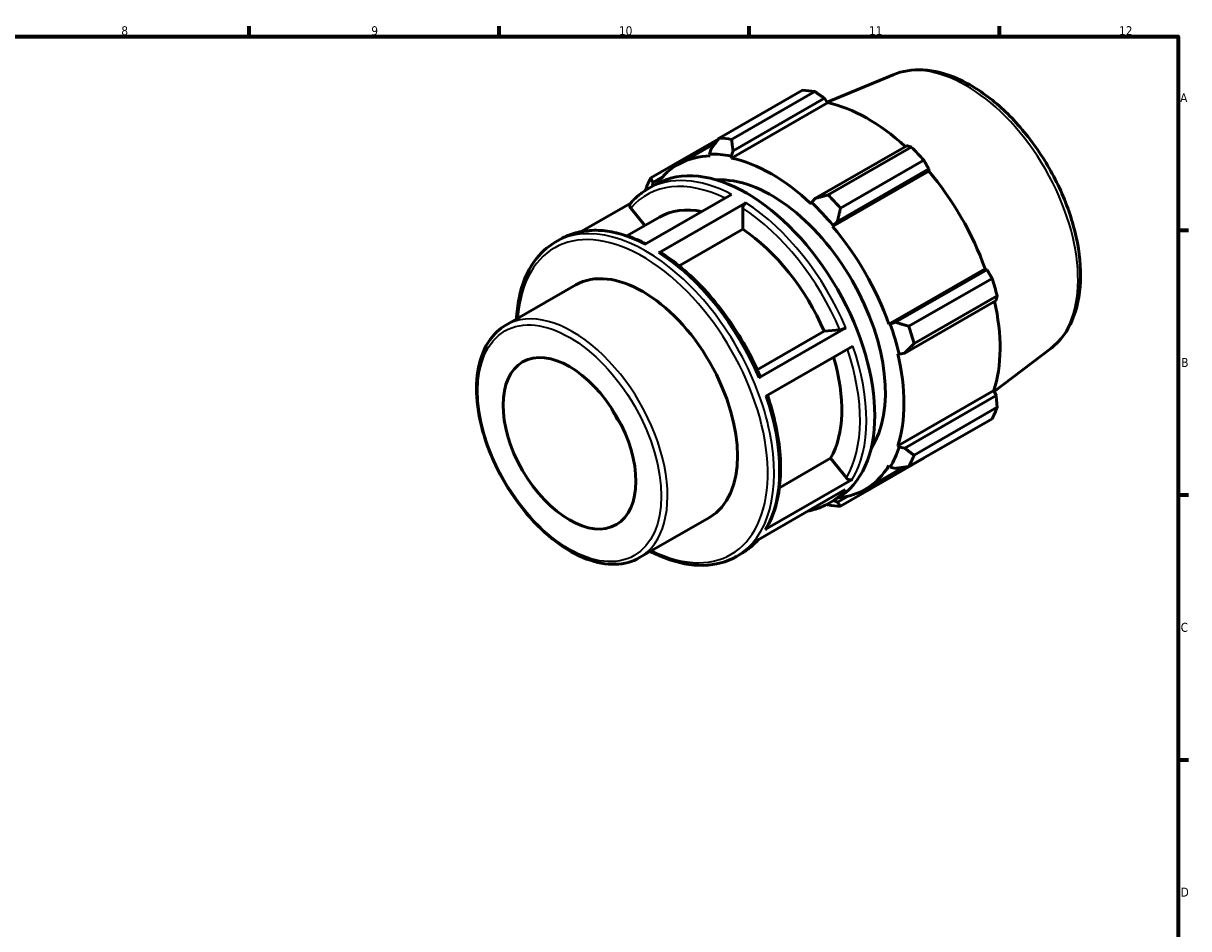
# Model space of a CAD drawing. Header units: millimetres. Extents: x 0 to 931, y 0 to 594.
# Tile 4 of 4: x 497 to 824, y 324 to 578. Entities that reach past the tile are written whole.
import ezdxf

# ---------------------------------------------------------------- set-up
doc = ezdxf.new("R2010")
doc.units = ezdxf.units.MM
for name, color, linetype, lineweight in [('Border (ISO)', 7, 'Continuous', 70), ('Visible (ISO)', 7, 'Continuous', 50), ('Visible Narrow (ISO)', 7, 'Continuous', 35)]:
    doc.layers.add(name, color=color, linetype=linetype, lineweight=lineweight)
doc.styles.add('Note Text (ISO)', font='tahoma.ttf')

# ---------------------------------------------------------------- blocks, each defined once
blk = doc.blocks.new('Borders Default Border')
at = {"layer": 'Border (ISO)'}
for p, q in [((560.67, 574), (560.67, 576.9)), ((630.75, 574), (630.75, 576.9)), ((700.83, 574), (700.83, 576.9)), ((770.92, 574), (770.92, 576.9)), ((821, 519.75), (823.9, 519.75)), ((821, 445.5), (823.9, 445.5)), ((821, 371.25), (823.9, 371.25))]:
    blk.add_line(p, q, dxfattribs=at)
at = {"layer": 'Border (ISO)', "flags": 128}
blk.add_lwpolyline([(20, 20), (20, 574), (821, 574), (821, 20), (20, 20)], dxfattribs=at)
at = {"layer": 'Border (ISO)', "color": 232, "true_color": 0xca0064, "char_height": 2.5, "attachment_point": 7, "style": 'Note Text (ISO)'}
for s, insert in [('8', (524.81, 574.34)), ('9', (594.88, 574.35)), ('10', (664.29, 574.35)), ('11', (734.37, 574.4)), ('12', (804.46, 574.4)), ('A', (821.59, 555.62)), ('B', (821.89, 481.37)), ('C', (821.73, 407.08)), ('D', (821.73, 332.88))]:
    blk.add_mtext(s, dxfattribs=dict(at, insert=insert))

msp = doc.modelspace()

# ---------------------------------------------------------------- linework, layer by layer
at = {"layer": 'Visible (ISO)'}
for p, q in [((741.135, 563.298), (722.668, 555.62)), ((692.38, 545.522), (715.687, 558.943)), ((719.175, 558.605), (695.868, 545.184)), ((695.826, 539.954), (722.775, 555.473)), ((696.264, 541.943), (721.881, 556.695)), ((721.881, 556.695), (722.775, 555.473)), ((692.261, 545.368), (673.249, 534.42)), ((680.777, 538.085), (691.33, 544.162)), ((690.088, 542.542), (689.658, 541.05)), ((744.947, 543.412), (719.331, 528.66)), ((722.923, 529.603), (746.23, 543.025)), ((689.658, 541.05), (689.842, 540.534)), ((695.706, 540.464), (696.264, 541.943)), ((695.826, 539.954), (695.706, 540.464)), ((749.718, 539.346), (726.411, 525.925)), ((724.155, 520.775), (751.104, 536.294)), ((725.507, 522.146), (751.124, 536.897)), ((751.124, 536.897), (751.104, 536.294)), ((672.311, 531.254), (674.653, 532.602)), ((673.707, 532.058), (673.778, 533.077)), ((673.778, 533.077), (676.492, 534.64)), ((671.468, 515.693), (695.878, 529.75)), ((667.575, 527.323), (653.679, 519.321)), ((667.58, 525.92), (671.521, 521.019)), ((699.873, 527.425), (675.463, 513.369)), ((698.982, 525.88), (698.982, 519.968)), ((718.291, 527.458), (718.171, 527.086)), ((719.331, 528.66), (718.291, 527.458)), ((666.518, 518.138), (675.65, 523.397)), ((698.982, 519.968), (681.181, 509.717)), ((724.155, 520.775), (724.339, 521.079)), ((724.339, 521.079), (725.507, 522.146)), ((646.451, 516.362), (647.902, 517.198)), ((739.955, 493.408), (766.905, 508.927)), ((767.434, 508.647), (741.818, 493.895)), ((766.905, 508.927), (767.434, 508.647)), ((632.561, 493.064), (652.177, 504.36)), ((745.543, 492.788), (768.849, 506.21)), ((744.376, 485.281), (769.992, 500.032)), ((770.294, 501.346), (746.987, 487.924)), ((740.31, 493.417), (739.955, 493.408)), ((741.818, 493.895), (740.31, 493.417)), ((703.049, 480.588), (721.793, 491.382)), ((703.473, 478.315), (727.882, 492.372)), ((721.793, 491.382), (726.218, 491.788)), ((729.861, 487.219), (705.452, 473.163)), ((742.434, 485.062), (742.815, 484.982)), ((742.815, 484.982), (744.376, 485.281)), ((785.322, 486.565), (769.489, 474.505)), ((742.434, 459.227), (769.383, 474.746)), ((769.383, 474.746), (769.992, 473.364)), ((769.992, 473.364), (744.376, 458.612)), ((746.987, 456.643), (770.294, 470.064)), ((768.849, 466.864), (745.543, 453.442)), ((742.815, 458.869), (742.434, 459.227)), ((744.376, 458.612), (742.815, 458.869)), ((709.274, 447.509), (723.603, 455.76)), ((723.603, 455.76), (728.028, 450.258)), ((726.411, 442.34), (749.718, 455.761)), ((733.22, 447.016), (744.02, 453.235)), ((739.955, 453.736), (740.31, 453.319)), ((740.31, 453.319), (741.818, 452.944)), ((705.282, 435.754), (729.691, 449.81)), ((727.676, 446.983), (703.266, 432.926)), ((723.063, 443.122), (725.404, 444.471)), ((728.299, 445.086), (725.507, 443.479)), ((725.507, 443.479), (724.52, 443.962)), ((670.081, 427.911), (689.696, 439.207)), ((697.203, 428.231), (698.653, 429.066))]:
    msp.add_line(p, q, dxfattribs=at)
for centre, major_axis, start_param, end_param in [((732.703, 507.352), (-28.195, 48.962), 5.8451561, 5.9396837), ((733.948, 508.069), (26.222, -45.535), 2.0696433, 2.6635608), ((709.396, 493.931), (-28.195, 48.962), 5.8451561, 5.9396837), ((732.703, 507.352), (28.195, -48.962), 1.9181653, 2.0126929), ((700.029, 488.537), (-25.376, 44.066), 3.1415927, 6.2831853), ((706.999, 492.55), (-26.222, 45.535), 5.9796864, 6.5381952), ((706.999, 492.55), (-26.504, 46.024), 5.8051535, 5.9796864), ((706.999, 492.55), (-26.222, 45.535), 5.1942882, 5.8051535), ((733.948, 508.069), (26.222, -45.535), 1.2672974, 1.8781627), ((709.396, 493.931), (-28.195, 48.962), 0.347369, 0.4418966), ((706.999, 492.55), (-22.556, 39.17), 3.4228476, 6.0019303), ((709.396, 493.931), (-28.195, 48.962), 5.059758, 5.1542856), ((706.999, 492.55), (26.504, -46.024), 1.8781627, 2.0526956), ((696.796, 486.675), (-21.146, 36.721), 5.8134941, 6.2831853), ((696.796, 486.675), (21.146, -36.721), 1.3713551, 2.2851177), ((706.999, 492.55), (-26.222, 45.535), 4.4088901, 5.0197553), ((670.936, 471.783), (-18.76, 32.577), 3.1415927, 6.2831853), ((732.703, 507.352), (28.195, -48.962), 1.1327672, 1.2272947), ((733.948, 508.069), (26.222, -45.535), 0.4818993, 1.0759774), ((706.999, 492.55), (26.504, -46.024), 1.0927645, 1.2672974), ((709.396, 493.931), (-28.195, 48.962), 4.2743598, 4.3688874), ((696.796, 486.675), (21.146, -36.721), 0.3241575, 1.1828727), ((706.999, 492.55), (-26.222, 45.535), 3.6234919, 4.2343571), ((676.593, 475.041), (-13.132, 22.804), 1.446843, 1.6947497), ((732.703, 507.352), (28.195, -48.962), 0.347369, 0.4418966), ((706.999, 492.55), (26.504, -46.024), 0.3073663, 0.4818993), ((709.396, 493.931), (28.195, -48.962), 0.347369, 0.4418966), ((706.999, 492.55), (26.222, -45.535), 6.0281754, 6.5905516), ((709.396, 493.931), (28.195, -48.962), 5.8451561, 5.9396837)]:
    msp.add_ellipse(centre, major_axis=major_axis, ratio=0.5780931, start_param=start_param, end_param=end_param, dxfattribs=at)
msp.add_ellipse((650.43, 459.975), major_axis=(13.132, -22.804), ratio=0.5780931, dxfattribs=at)
for points, knots in [([(741.135, 563.298), (743.698, 564.363), (746.537, 564.804), (752.663, 564.485), (755.972, 563.621), (762.764, 560.618), (766.249, 558.398), (772.922, 552.869), (776.108, 549.555), (781.859, 542.196), (784.426, 538.157), (788.709, 529.743), (790.426, 525.369), (792.838, 516.685), (793.53, 512.375), (793.769, 504.218), (793.313, 500.37), (791.201, 493.625), (789.57, 490.695), (786.731, 487.729), (786.048, 487.117), (785.322, 486.565)], [5.5742533, 5.5742533, 5.5742533, 5.5742533, 5.857764, 5.857764, 6.1680699, 6.1680699, 6.4983319, 6.4983319, 6.8299258, 6.8299258, 7.1596233, 7.1596233, 7.4888896, 7.4888896, 7.8195239, 7.8195239, 8.1515774, 8.1515774, 8.4736785, 8.4736785, 8.566781, 8.566781, 8.566781, 8.566781]), ([(667.484, 527.217), (667.763, 527.544), (668.052, 527.86), (668.646, 528.47), (668.952, 528.764), (669.58, 529.327), (669.902, 529.597), (670.564, 530.113), (670.903, 530.358), (671.595, 530.825), (671.95, 531.046), (672.311, 531.254)], [5.2968709, 5.2968709, 5.2968709, 5.2968709, 5.33744089, 5.33744089, 5.37801088, 5.37801088, 5.41858087, 5.41858087, 5.45915086, 5.45915086, 5.49972085, 5.49972085, 5.49972085, 5.49972085]), ([(667.58, 525.92), (667.485, 526.038), (667.398, 526.193), (667.306, 526.461), (667.284, 526.621), (667.305, 526.878), (667.351, 527.021), (667.436, 527.156), (667.459, 527.186), (667.485, 527.216)], [0.56035354, 0.56035354, 0.56035354, 0.56035354, 0.60712271, 0.60712271, 0.65384404, 0.65384404, 0.70051049, 0.70051049, 0.7144473, 0.7144473, 0.7144473, 0.7144473]), ([(698.982, 525.88), (698.982, 526.007), (699.008, 526.172), (699.092, 526.456), (699.165, 526.625), (699.321, 526.895), (699.43, 527.043), (699.633, 527.257), (699.763, 527.362), (699.873, 527.425)], [0.56035354, 0.56035354, 0.56035354, 0.56035354, 0.60712271, 0.60712271, 0.65384404, 0.65384404, 0.70051049, 0.70051049, 0.74713281, 0.74713281, 0.74713281, 0.74713281]), ([(647.902, 517.198), (649.208, 517.95), (650.609, 518.535), (653.56, 519.36), (655.11, 519.599), (658.314, 519.732), (659.97, 519.625), (663.35, 519.078), (665.074, 518.637), (668.474, 517.465), (670.147, 516.749), (671.821, 515.897)], [5.49972085, 5.49972085, 5.49972085, 5.49972085, 5.64627627, 5.64627627, 5.79283168, 5.79283168, 5.9393871, 5.9393871, 6.08594252, 6.08594252, 6.2253262, 6.2253262, 6.2253262, 6.2253262]), ([(635.558, 494.79), (635.66, 496.832), (635.9, 498.792), (637.083, 504.616), (638.521, 508.116), (642.166, 513.209), (644.159, 515.042), (646.451, 516.362)], [4.76840321, 4.76840321, 4.76840321, 4.76840321, 4.9196215, 4.9196215, 5.2424876, 5.2424876, 5.49972085, 5.49972085, 5.49972085, 5.49972085]), ([(675.463, 513.369), (675.573, 513.432), (675.703, 513.477), (675.906, 513.496), (676.015, 513.474), (676.099, 513.426), (676.104, 513.422), (676.11, 513.419)], [0, 0, 0, 0, 0.046622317, 0.046622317, 0.09328877, 0.09328877, 0.096699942, 0.096699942, 0.096699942, 0.096699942]), ([(676.11, 513.419), (678.346, 511.973), (680.562, 510.296), (684.882, 506.542), (686.987, 504.463), (691.017, 499.976), (692.942, 497.567), (696.547, 492.5), (698.228, 489.842), (701.289, 484.367), (702.669, 481.55), (703.875, 478.702)], [0.06130042, 0.06130042, 0.06130042, 0.06130042, 0.24830667, 0.24830667, 0.43531292, 0.43531292, 0.62231917, 0.62231917, 0.80932543, 0.80932543, 0.99633168, 0.99633168, 0.99633168, 0.99633168]), ([(670.081, 427.911), (668.07, 426.753), (665.758, 426.128), (660.731, 425.974), (658.002, 426.484), (652.365, 428.608), (649.451, 430.263), (643.787, 434.54), (641.039, 437.166), (635.99, 443.108), (633.689, 446.422), (629.757, 453.405), (628.125, 457.074), (625.692, 464.412), (624.891, 468.08), (624.216, 475.062), (624.344, 478.374), (625.55, 484.295), (626.625, 486.909), (629.359, 490.71), (630.849, 492.078), (632.561, 493.064)], [2.3581282, 2.3581282, 2.3581282, 2.3581282, 2.6584326, 2.6584326, 2.9711009, 2.9711009, 3.2954627, 3.2954627, 3.6210167, 3.6210167, 3.945628, 3.945628, 4.2698579, 4.2698579, 4.5945521, 4.5945521, 4.9201747, 4.9201747, 5.243963, 5.243963, 5.4997209, 5.4997209, 5.4997209, 5.4997209]), ([(727.882, 492.372), (727.772, 492.308), (727.62, 492.232), (727.344, 492.108), (727.171, 492.039), (726.881, 491.937), (726.712, 491.886), (726.452, 491.822), (726.314, 491.797), (726.218, 491.788)], [0, 0, 0, 0, 0.04663114, 0.04663114, 0.09329251, 0.09329251, 0.13999145, 0.13999145, 0.18672314, 0.18672314, 0.18672314, 0.18672314]), ([(703.874, 478.701), (703.879, 478.688), (703.881, 478.673), (703.866, 478.619), (703.82, 478.561), (703.69, 478.451), (703.583, 478.379), (703.473, 478.315)], [0.63460458, 0.63460458, 0.63460458, 0.63460458, 0.65361082, 0.65361082, 0.70027219, 0.70027219, 0.74690333, 0.74690333, 0.74690333, 0.74690333]), ([(705.899, 473.42), (706.87, 470.592), (707.66, 467.761), (708.862, 462.147), (709.267, 459.365), (709.661, 453.982), (709.649, 451.382), (709.203, 446.45), (708.769, 444.118), (707.482, 439.8), (706.629, 437.814), (705.574, 436.039)], [1.11136143, 1.11136143, 1.11136143, 1.11136143, 1.29569759, 1.29569759, 1.4827598, 1.4827598, 1.669822, 1.669822, 1.85688421, 1.85688421, 2.04394642, 2.04394642, 2.04394642, 2.04394642]), ([(729.691, 449.81), (729.581, 449.747), (729.43, 449.7), (729.154, 449.674), (728.981, 449.69), (728.69, 449.768), (728.522, 449.844), (728.261, 450.014), (728.123, 450.139), (728.028, 450.258)], [0, 0, 0, 0, 0.04663114, 0.04663114, 0.09329251, 0.09329251, 0.13999145, 0.13999145, 0.18672314, 0.18672314, 0.18672314, 0.18672314]), ([(723.063, 443.122), (721.757, 442.37), (720.355, 441.785), (718.358, 441.226), (717.826, 441.102), (717.286, 441)], [2.3581282, 2.3581282, 2.3581282, 2.3581282, 2.50468361, 2.50468361, 2.55657481, 2.55657481, 2.55657481, 2.55657481]), ([(705.574, 436.039), (705.571, 436.034), (705.567, 436.028), (705.499, 435.919), (705.392, 435.817), (705.282, 435.754)], [0.697921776, 0.697921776, 0.697921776, 0.697921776, 0.700272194, 0.700272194, 0.746903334, 0.746903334, 0.746903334, 0.746903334]), ([(703.389, 432.997), (703.139, 432.707), (702.881, 432.427), (702.319, 431.85), (702.013, 431.556), (701.385, 430.993), (701.062, 430.723), (700.401, 430.207), (700.062, 429.962), (699.369, 429.495), (699.015, 429.274), (698.653, 429.066)], [2.15968159, 2.15968159, 2.15968159, 2.15968159, 2.19584823, 2.19584823, 2.23641823, 2.23641823, 2.27698822, 2.27698822, 2.31755821, 2.31755821, 2.3581282, 2.3581282, 2.3581282, 2.3581282]), ([(697.203, 428.231), (694.484, 426.665), (691.351, 425.829), (684.537, 425.669), (680.84, 426.385), (675.752, 428.344), (674.415, 428.947), (673.077, 429.637)], [2.3581282, 2.3581282, 2.3581282, 2.3581282, 2.66326051, 2.66326051, 2.97810274, 2.97810274, 3.08944585, 3.08944585, 3.08944585, 3.08944585])]:
    msp.add_open_spline(points, degree=3, knots=knots, dxfattribs=at)
for points, weights in [([(721.881, 556.695), (720.562, 557.635), (719.175, 558.605)], [1.00254657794, 1.0016814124, 1]), ([(692.38, 545.522), (691.195, 543.993), (690.088, 542.542)], [1.01241851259, 1.00897564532, 1.00472363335]), ([(696.264, 541.943), (696.055, 543.522), (695.868, 545.184)], [1.00472363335, 1.00897564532, 1.01241851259]), ([(746.23, 543.025), (745.583, 543.226), (744.947, 543.412)], [1, 1.0016814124, 1.00254657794]), ([(751.124, 536.897), (750.442, 538.101), (749.718, 539.346)], [1.00254657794, 1.0016814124, 1]), ([(673.778, 533.077), (673.503, 533.726), (673.249, 534.42)], [1.00472363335, 1.00897564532, 1.01241851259]), ([(671.804, 531.219), (671.78, 531.07), (671.756, 530.921)], [1.01241851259, 1.01215441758, 1.01188556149]), ([(722.923, 529.603), (721.075, 529.113), (719.331, 528.66)], [1.01241851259, 1.00897564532, 1.00472363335]), ([(725.507, 522.146), (725.934, 523.988), (726.411, 525.925)], [1.00472363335, 1.00897564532, 1.01241851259]), ([(768.849, 506.21), (768.134, 507.457), (767.434, 508.647)], [1, 1.0016814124, 1.00254657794]), ([(769.992, 500.032), (770.147, 500.68), (770.294, 501.346)], [1.00254657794, 1.0016814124, 1]), ([(745.543, 492.788), (743.626, 493.344), (741.818, 493.895)], [1.01241851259, 1.00897564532, 1.00472363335]), ([(744.376, 485.281), (745.639, 486.566), (746.987, 487.924)], [1.00472363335, 1.00897564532, 1.01241851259]), ([(770.294, 470.064), (770.147, 471.752), (769.992, 473.364)], [1, 1.0016814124, 1.00254657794]), ([(746.987, 456.643), (745.639, 457.638), (744.376, 458.612)], [1.01241851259, 1.00897564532, 1.00472363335]), ([(749.718, 455.761), (749.755, 455.825), (749.791, 455.889)], [1, 1.00008471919, 1.00016736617]), ([(741.818, 452.944), (743.626, 453.179), (745.543, 453.442)], [1.00472363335, 1.00897564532, 1.01241851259]), ([(722.531, 442.828), (722.726, 442.753), (722.923, 442.678)], [1.01167321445, 1.01205048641, 1.01241851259]), ([(726.411, 442.34), (725.934, 442.912), (725.507, 443.479)], [1.01241851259, 1.00897564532, 1.00472363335])]:
    msp.add_rational_spline(points, weights, degree=2, dxfattribs=at)
at = {"layer": 'Visible Narrow (ISO)'}
for centre, major_axis, start_param, end_param in [((761.573, 523.977), (-22.155, 38.473), 3.2161251, 6.2086528), ((696.796, 486.675), (-24.747, 42.974), 5.5787398, 6.4845454), ((697.687, 487.188), (-25.376, 44.066), 5.5500652, 6.2831853), ((696.796, 486.675), (24.747, -42.974), 1.3625553, 2.2957552), ((697.687, 487.188), (-25.376, 44.066), 4.5028676, 5.4388953), ((670.936, 471.783), (-24.747, 42.974), 2.4311236, 6.9936543), ((671.827, 472.297), (25.376, -44.066), 0, 3.1415927), ((673.278, 473.132), (-25.376, 44.066), 5.5500652, 6.2831853), ((673.278, 473.132), (25.376, -44.066), 1.361275, 2.2973027), ((651.321, 460.488), (18.76, -32.577), 0, 3.1415927), ((697.687, 487.188), (25.376, -44.066), 0.3140774, 1.2501051), ((696.796, 486.675), (24.747, -42.974), 0.3153577, 1.2416536), ((673.278, 473.132), (25.376, -44.066), 0.3140774, 1.2501051), ((697.687, 487.188), (25.376, -44.066), 0, 0.2029076), ((673.278, 473.132), (25.376, -44.066), 0, 0.2029076)]:
    msp.add_ellipse(centre, major_axis=major_axis, ratio=0.5780931, start_param=start_param, end_param=end_param, dxfattribs=at)
msp.add_ellipse((650.43, 459.975), major_axis=(18.131, -31.485), ratio=0.5780931, dxfattribs=at)

# ---------------------------------------------------------------- block references
msp.add_blockref('Borders Default Border', (0, 0))

doc.saveas('drawing.dxf')
